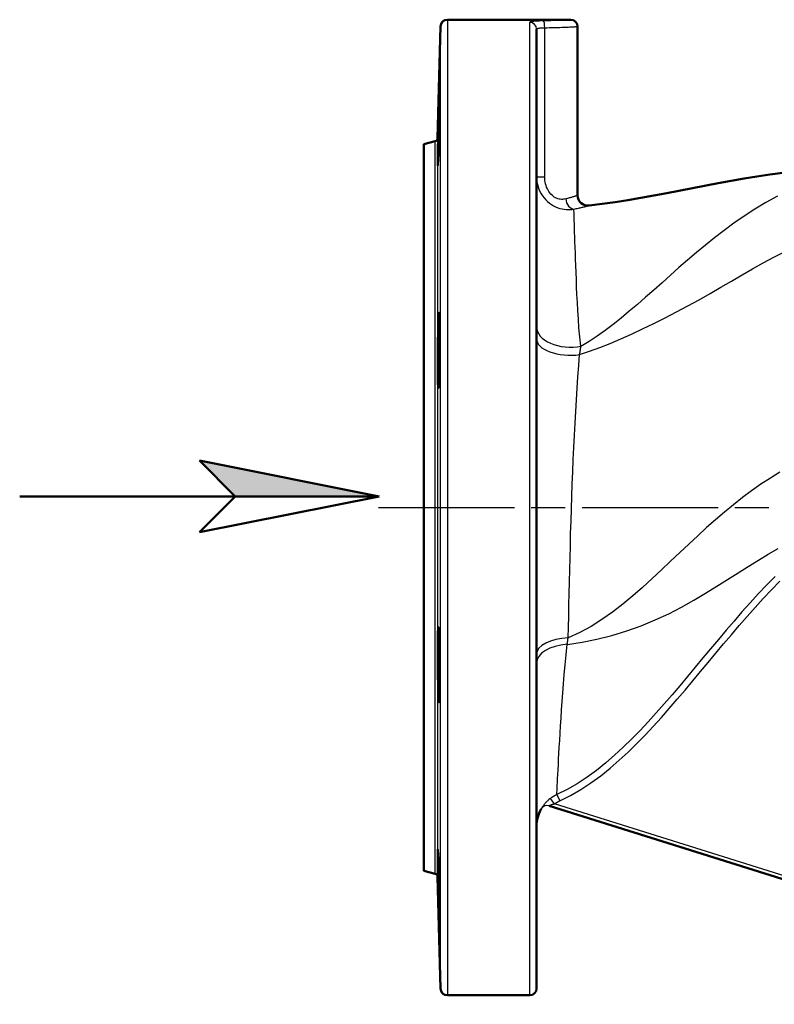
# Model space of a CAD drawing. Header units: millimetres. Extents: x 93 to 1233, y 366 to 1649.
# Tile 3 of 15: x 93 to 313, y 876 to 1164. Entities that reach past the tile are written whole.
import ezdxf

# ---------------------------------------------------------------- set-up
doc = ezdxf.new("R2010")
doc.units = ezdxf.units.MM
doc.header["$LTSCALE"] = 7
doc.linetypes.add('CHAIN', pattern=[0.3543, 0.2362, -0.0295, 0.0591, -0.0295])
for name, color, linetype, lineweight in [('Mittellinie(DIN)', 4, 'CHAIN', 25), ('Sichtbare Kanten(DIN)', 7, 'Continuous', 50), ('Sichtbare tangentiale Kanten(DIN)', 3, 'Continuous', 25)]:
    doc.layers.add(name, color=color, linetype=linetype, lineweight=lineweight)

# ---------------------------------------------------------------- blocks, each defined once
blk = doc.blocks.new('Richtungspfeil')
at = {"layer": 'Sichtbare Kanten(DIN)'}
blk.add_hatch(color=256, dxfattribs=at).paths.add_polyline_path([(10, 0), (0, 2), (2, 0)])
for p, q in [((10, 0), (0, 2)), ((0, 2), (2, 0)), ((10, 0), (0, 2)), ((0, 2), (2, 0)), ((-10, 0), (10, 0)), ((2, 0), (0, -2)), ((0, -2), (10, 0)), ((2, 0), (10, 0))]:
    blk.add_line(p, q, dxfattribs=at)

msp = doc.modelspace()

# ---------------------------------------------------------------- linework, layer by layer
at = {"layer": 'Mittellinie(DIN)', "linetype": 'CHAIN', "ltscale": 23.990969}
msp.add_line((197.48, 1021.22), (701.33, 1021.22), dxfattribs=at)
at = {"layer": 'Sichtbare Kanten(DIN)'}
for p, q in [((217.58, 1163.72), (253.63, 1163.72)), ((214.72, 1129.14), (215.58, 1161.78)), ((243.63, 1160.95), (243.63, 880.72)), ((255.63, 1161.72), (255.63, 1112.41)), ((210.7, 1127.32), (213.98, 1128.2)), ((210.7, 915.12), (210.7, 1127.32)), ((247.33, 934.07), (432.28, 876.09)), ((210.7, 915.12), (213.98, 914.24)), ((214.72, 913.31), (215.58, 880.67)), ((217.58, 878.72), (241.63, 878.72))]:
    msp.add_line(p, q, dxfattribs=at)
at = {"layer": 'Sichtbare Kanten(DIN)', "flags": 128}
for points in [[(215.03, 1126.97), (214.95, 1124.63), (214.88, 1122.76), (214.83, 1121.58), (214.78, 1121.1), (214.76, 1121.38), (214.75, 1122.37), (214.77, 1124.05), (214.81, 1126.31), (214.87, 1128.87), (214.93, 1131.75), (215.01, 1134.63), (215.08, 1137.26), (215.15, 1139.62), (215.22, 1141.45), (215.27, 1142.6), (215.31, 1143.08), (215.33, 1142.8), (215.33, 1141.81), (215.31, 1140.15), (215.28, 1137.9), (215.23, 1135.34), (215.17, 1132.52), (215.1, 1129.63), (215.03, 1126.97)], [(258.97, 1109.42), (262.77, 1109.89), (266.56, 1110.42), (270.34, 1111.02), (274.11, 1111.66), (277.88, 1112.34), (281.65, 1113.05), (289.17, 1114.51), (296.7, 1115.96), (300.46, 1116.65), (304.24, 1117.31), (308.02, 1117.93), (311.8, 1118.51), (315.6, 1119.03), (319.4, 1119.51)], [(215.03, 1056.64), (214.95, 1056.16), (214.88, 1056.43), (214.83, 1057.41), (214.78, 1059.08), (214.76, 1061.34), (214.75, 1063.91), (214.77, 1066.77), (214.81, 1069.67), (214.87, 1072.31), (214.93, 1074.68), (215.01, 1076.51), (215.08, 1077.66), (215.15, 1078.14), (215.22, 1077.85), (215.27, 1076.86), (215.31, 1075.18), (215.33, 1072.94), (215.33, 1070.39), (215.31, 1067.55), (215.28, 1064.66), (215.23, 1062.02), (215.17, 1059.68), (215.1, 1057.83), (215.03, 1056.64)], [(215.03, 965.57), (214.95, 967.22), (214.88, 969.47), (214.83, 972.05), (214.78, 974.89), (214.76, 977.8), (214.75, 980.44), (214.77, 982.81), (214.81, 984.66), (214.87, 985.82), (214.93, 986.3), (215.01, 986), (215.08, 985.01), (215.15, 983.32), (215.22, 981.08), (215.27, 978.53), (215.31, 975.68), (215.33, 972.79), (215.33, 970.16), (215.31, 967.81), (215.28, 965.97), (215.23, 964.79), (215.17, 964.31), (215.1, 964.58), (215.03, 965.57)], [(215.03, 907.1), (214.95, 909.91), (214.88, 912.83), (214.83, 915.49), (214.78, 917.84), (214.76, 919.7), (214.75, 920.87), (214.77, 921.35), (214.81, 921.06), (214.87, 920.07), (214.93, 918.37), (215.01, 916.13), (215.08, 913.56), (215.15, 910.7), (215.22, 907.83), (215.27, 905.21), (215.31, 902.85), (215.33, 901.01), (215.33, 899.85), (215.31, 899.37), (215.28, 899.65), (215.23, 900.63), (215.17, 902.28), (215.1, 904.52), (215.03, 907.1)]]:
    msp.add_lwpolyline(points, dxfattribs=at)
at = {"layer": 'Sichtbare Kanten(DIN)'}
for centre, radius, start, end in [((217.58, 1161.72), 2, 90, 178.5), ((253.63, 1161.72), 2, 0, 90), ((213.72, 1129.17), 1, 285, 358.5), ((258.63, 1112.41), 3, 180, 276.4116), ((253.63, 928.1), 10, 149.543, 180), ((246.73, 932.15), 2, 72.5976, 72.7772), ((213.72, 913.28), 1, 1.5, 75), ((217.58, 880.72), 2, 181.5, 270), ((241.63, 880.72), 2, 270, 0)]:
    msp.add_arc(centre, radius, start, end, dxfattribs=at)
at = {"layer": 'Sichtbare tangentiale Kanten(DIN)'}
for p, q in [((217.58, 1163.72), (217.58, 878.72)), ((241.63, 878.72), (241.63, 1162.94)), ((215.58, 880.67), (215.58, 1161.78)), ((246.03, 1117.84), (246.03, 1161.38)), ((213.98, 914.24), (213.98, 1128.2)), ((214.72, 1129.14), (214.72, 913.31)), ((243.63, 1117.84), (246.03, 1117.84)), ((248.86, 934.63), (247.67, 936.24)), ((249.57, 937.35), (250.38, 935.52)), ((245, 933.17), (245.01, 933.17)), ((410.82, 883.87), (248.86, 934.63))]:
    msp.add_line(p, q, dxfattribs=at)
at = {"layer": 'Sichtbare tangentiale Kanten(DIN)', "flags": 128}
for points in [[(245.63, 1163.38), (245.35, 1163.37), (245.08, 1163.37), (244.81, 1163.36), (244.54, 1163.35), (244.29, 1163.34), (244.04, 1163.33), (243.8, 1163.32), (243.57, 1163.31), (243.35, 1163.29), (243.14, 1163.28), (242.94, 1163.26), (242.75, 1163.24), (242.58, 1163.22), (242.42, 1163.2), (242.27, 1163.18), (242.14, 1163.16), (242.02, 1163.13), (241.92, 1163.11), (241.83, 1163.08), (241.76, 1163.06), (241.7, 1163.03), (241.66, 1163), (241.64, 1162.97), (241.63, 1162.94)], [(253.62, 1163.72), (253.61, 1163.72), (253.55, 1163.72), (253.47, 1163.71), (253.36, 1163.7), (253.21, 1163.69), (253.04, 1163.68), (252.83, 1163.67), (252.6, 1163.65), (252.34, 1163.64), (252.04, 1163.62), (251.72, 1163.6), (251.38, 1163.58), (251, 1163.56), (250.61, 1163.54), (250.19, 1163.52), (249.75, 1163.5), (249.29, 1163.48), (248.81, 1163.46), (248.31, 1163.44), (247.8, 1163.42), (247.27, 1163.41), (246.73, 1163.4), (246.18, 1163.39), (245.63, 1163.38)], [(243.63, 1160.95), (243.63, 1160.98), (243.65, 1161.01), (243.67, 1161.04), (243.71, 1161.07), (243.75, 1161.09), (243.8, 1161.12), (243.86, 1161.14), (243.94, 1161.17), (244.01, 1161.19), (244.1, 1161.21), (244.2, 1161.23), (244.3, 1161.25), (244.41, 1161.27), (244.53, 1161.28), (244.66, 1161.3), (244.79, 1161.31), (244.93, 1161.32), (245.08, 1161.34), (245.22, 1161.35), (245.38, 1161.36), (245.54, 1161.36), (245.7, 1161.37), (245.86, 1161.38), (246.03, 1161.38)], [(246.03, 1161.38), (246.69, 1161.39), (247.35, 1161.4), (248, 1161.41), (248.63, 1161.43), (249.24, 1161.45), (249.84, 1161.46), (250.42, 1161.48), (250.97, 1161.5), (251.5, 1161.52), (252, 1161.54), (252.48, 1161.56), (252.93, 1161.58), (253.34, 1161.6), (253.73, 1161.62), (254.08, 1161.64), (254.39, 1161.65), (254.67, 1161.67), (254.92, 1161.68), (255.13, 1161.69), (255.3, 1161.7), (255.44, 1161.71), (255.54, 1161.72), (255.6, 1161.72), (255.62, 1161.72)], [(243.63, 1117.84), (243.66, 1117.1), (243.74, 1116.36), (243.88, 1115.62), (244.07, 1114.9), (244.32, 1114.19), (244.62, 1113.51), (244.97, 1112.86), (245.37, 1112.23), (245.82, 1111.64), (246.31, 1111.09), (246.83, 1110.58), (247.39, 1110.12), (247.97, 1109.71), (248.58, 1109.35), (249.19, 1109.04), (249.82, 1108.79), (250.44, 1108.59), (251.07, 1108.44), (251.68, 1108.34), (252.28, 1108.28), (252.88, 1108.26), (253.45, 1108.27), (254.01, 1108.32), (254.54, 1108.39)], [(252.14, 1111.36), (251.84, 1111.29), (251.53, 1111.25), (251.21, 1111.22), (250.88, 1111.23), (250.54, 1111.26), (250.19, 1111.32), (249.85, 1111.41), (249.5, 1111.54), (249.15, 1111.71), (248.8, 1111.91), (248.46, 1112.16), (248.14, 1112.44), (247.82, 1112.76), (247.53, 1113.11), (247.26, 1113.49), (247, 1113.9), (246.78, 1114.34), (246.58, 1114.8), (246.42, 1115.28), (246.28, 1115.77), (246.17, 1116.28), (246.09, 1116.8), (246.05, 1117.32), (246.03, 1117.84)], [(255.63, 1112.4), (255.62, 1112.4), (255.6, 1112.39), (255.57, 1112.38), (255.53, 1112.37), (255.47, 1112.35), (255.4, 1112.33), (255.32, 1112.3), (255.22, 1112.27), (255.12, 1112.23), (255, 1112.19), (254.86, 1112.15), (254.72, 1112.11), (254.57, 1112.06), (254.4, 1112), (254.22, 1111.95), (254.03, 1111.89), (253.83, 1111.83), (253.62, 1111.77), (253.4, 1111.7), (253.16, 1111.64), (252.92, 1111.57), (252.67, 1111.5), (252.41, 1111.43), (252.14, 1111.36)], [(314.04, 1112.21), (310.65, 1110.34), (307.39, 1108.38), (304.27, 1106.34), (301.28, 1104.26), (298.4, 1102.14), (295.63, 1100), (292.94, 1097.85), (290.32, 1095.67), (287.75, 1093.48), (285.23, 1091.29), (282.74, 1089.09), (280.29, 1086.9), (277.86, 1084.74), (275.46, 1082.62), (273.09, 1080.54), (270.73, 1078.53), (268.38, 1076.58), (266.03, 1074.72), (263.69, 1072.95), (261.34, 1071.29), (258.98, 1069.73), (256.61, 1068.3)], [(254.54, 1108.39), (254.88, 1108.46), (255.21, 1108.53), (255.53, 1108.6), (255.84, 1108.67), (256.13, 1108.73), (256.42, 1108.8), (256.69, 1108.86), (256.94, 1108.92), (257.18, 1108.97), (257.41, 1109.03), (257.62, 1109.08), (257.81, 1109.13), (258, 1109.17), (258.16, 1109.22), (258.31, 1109.26), (258.45, 1109.29), (258.57, 1109.32), (258.67, 1109.35), (258.76, 1109.37), (258.83, 1109.39), (258.89, 1109.4), (258.93, 1109.41), (258.95, 1109.42), (258.96, 1109.42)], [(256.61, 1068.31), (256.24, 1071.08), (256.01, 1073.71), (255.84, 1076.26), (255.69, 1078.75), (255.56, 1081.14), (255.44, 1083.46), (255.34, 1085.7), (255.25, 1087.85), (255.17, 1089.91), (255.09, 1091.89), (255.02, 1093.77), (254.96, 1095.55), (254.9, 1097.23), (254.85, 1098.8), (254.8, 1100.27), (254.75, 1101.62), (254.71, 1102.87), (254.67, 1104), (254.64, 1105.02), (254.61, 1105.93), (254.59, 1106.72), (254.57, 1107.4), (254.55, 1107.95), (254.54, 1108.39)], [(256.2, 1065.88), (259.13, 1066.86), (262.11, 1067.96), (265.14, 1069.17), (268.24, 1070.48), (271.4, 1071.89), (274.62, 1073.39), (277.9, 1074.97), (281.21, 1076.62), (284.53, 1078.34), (287.84, 1080.1), (291.11, 1081.91), (294.33, 1083.73), (297.49, 1085.56), (300.61, 1087.38), (303.69, 1089.18), (306.76, 1090.95), (309.84, 1092.67), (312.93, 1094.33), (316.04, 1095.9)], [(256.2, 1065.88), (256.22, 1065.98), (256.24, 1066.09), (256.25, 1066.19), (256.27, 1066.29), (256.29, 1066.4), (256.31, 1066.5), (256.32, 1066.61), (256.34, 1066.71), (256.36, 1066.81), (256.38, 1066.91), (256.39, 1067.02), (256.41, 1067.12), (256.43, 1067.22), (256.45, 1067.32), (256.46, 1067.42), (256.48, 1067.52), (256.5, 1067.62), (256.51, 1067.72), (256.53, 1067.82), (256.55, 1067.91), (256.56, 1068.01), (256.58, 1068.11), (256.6, 1068.21), (256.61, 1068.3)], [(252.87, 983.14), (252.95, 986.27), (253.03, 989.49), (253.1, 992.78), (253.18, 996.14), (253.25, 999.55), (253.33, 1003.01), (253.41, 1006.52), (253.5, 1010.05), (253.59, 1013.62), (253.7, 1017.21), (253.81, 1020.81), (253.93, 1024.42), (254.06, 1028.03), (254.2, 1031.63), (254.35, 1035.21), (254.52, 1038.78), (254.69, 1042.32), (254.88, 1045.82), (255.07, 1049.3), (255.28, 1052.72), (255.5, 1056.1), (255.72, 1059.43), (255.96, 1062.69), (256.2, 1065.88)], [(314.73, 1031.5), (311.93, 1029.82), (309.17, 1028.02), (306.45, 1026.12), (303.77, 1024.13), (301.13, 1022.04), (298.51, 1019.88), (295.91, 1017.65), (293.32, 1015.35), (290.72, 1012.98), (288.11, 1010.55), (285.47, 1008.07), (282.8, 1005.54), (280.1, 1002.99), (277.36, 1000.44), (274.57, 997.9), (271.73, 995.39), (268.82, 992.96), (265.83, 990.64), (262.74, 988.46), (259.56, 986.46), (256.27, 984.68), (252.87, 983.14)], [(252.64, 981.24), (256.91, 981.92), (261.24, 982.78), (265.63, 983.84), (269.97, 985.15), (274.21, 986.66), (278.32, 988.36), (282.26, 990.19), (286, 992.14), (289.56, 994.15), (292.97, 996.18), (296.26, 998.2), (299.43, 1000.19), (302.5, 1002.13), (305.49, 1004.01), (308.43, 1005.82), (311.32, 1007.55), (314.17, 1009.21)], [(313.34, 1001.08), (310.84, 998.55), (308.39, 995.98), (305.99, 993.36), (303.64, 990.72), (301.32, 988.05), (299.02, 985.37), (296.74, 982.67), (294.48, 979.97), (292.24, 977.26), (289.99, 974.56), (287.74, 971.86), (285.48, 969.17), (283.21, 966.5), (280.91, 963.85), (278.6, 961.23), (276.26, 958.64), (273.87, 956.11), (271.45, 953.63), (268.97, 951.21), (266.44, 948.86), (263.84, 946.6), (261.15, 944.44), (258.38, 942.4), (255.53, 940.52), (252.59, 938.83), (249.57, 937.35)], [(250.38, 935.52), (253.53, 937.07), (256.58, 938.82), (259.53, 940.76), (262.37, 942.85), (265.12, 945.07), (267.78, 947.38), (270.35, 949.76), (272.87, 952.21), (275.32, 954.72), (277.73, 957.29), (280.09, 959.89), (282.42, 962.53), (284.72, 965.2), (287.01, 967.88), (289.27, 970.57), (291.53, 973.28), (293.77, 975.98), (296.02, 978.69), (298.28, 981.38), (300.54, 984.07), (302.83, 986.75), (305.14, 989.4), (307.48, 992.02), (309.85, 994.61), (312.27, 997.16), (314.74, 999.66)], [(249.57, 937.35), (249.58, 937.61), (249.6, 938), (249.62, 938.53), (249.65, 939.2), (249.69, 940.01), (249.74, 940.96), (249.79, 942.04), (249.85, 943.25), (249.92, 944.6), (249.99, 946.07), (250.08, 947.68), (250.17, 949.4), (250.27, 951.24), (250.38, 953.2), (250.51, 955.26), (250.64, 957.44), (250.78, 959.71), (250.94, 962.09), (251.11, 964.55), (251.29, 967.1), (251.49, 969.73), (251.71, 972.45), (251.96, 975.27), (252.24, 978.21), (252.57, 981.26)], [(252.57, 981.26), (252.58, 981.33), (252.6, 981.41), (252.61, 981.49), (252.62, 981.56), (252.63, 981.64), (252.64, 981.72), (252.65, 981.79), (252.67, 981.87), (252.68, 981.95), (252.69, 982.03), (252.7, 982.11), (252.72, 982.18), (252.73, 982.26), (252.74, 982.34), (252.75, 982.42), (252.76, 982.5), (252.78, 982.58), (252.79, 982.66), (252.8, 982.74), (252.81, 982.82), (252.83, 982.9), (252.84, 982.98), (252.85, 983.06), (252.87, 983.14)], [(247.67, 936.24), (247.46, 936.08), (247.26, 935.92), (247.06, 935.75), (246.88, 935.58), (246.69, 935.4), (246.52, 935.23), (246.35, 935.05), (246.19, 934.87), (246.04, 934.7), (245.9, 934.53), (245.77, 934.36), (245.65, 934.2), (245.54, 934.05), (245.45, 933.91), (245.36, 933.77), (245.28, 933.65), (245.21, 933.54), (245.15, 933.44), (245.11, 933.36), (245.07, 933.29), (245.04, 933.24), (245.02, 933.2), (245, 933.18), (245, 933.17)], [(249.57, 937.35), (249.48, 937.31), (249.4, 937.27), (249.32, 937.23), (249.24, 937.19), (249.15, 937.15), (249.07, 937.11), (248.99, 937.07), (248.91, 937.02), (248.83, 936.98), (248.75, 936.94), (248.67, 936.89), (248.59, 936.84), (248.51, 936.8), (248.43, 936.75), (248.35, 936.7), (248.27, 936.65), (248.19, 936.6), (248.12, 936.55), (248.04, 936.5), (247.97, 936.45), (247.89, 936.4), (247.81, 936.34), (247.74, 936.29), (247.67, 936.24)], [(248.86, 934.63), (248.92, 934.68), (248.98, 934.72), (249.04, 934.76), (249.1, 934.8), (249.16, 934.85), (249.22, 934.89), (249.28, 934.93), (249.34, 934.97), (249.41, 935.01), (249.47, 935.04), (249.53, 935.08), (249.6, 935.12), (249.66, 935.16), (249.72, 935.19), (249.79, 935.23), (249.85, 935.26), (249.92, 935.3), (249.98, 935.33), (250.05, 935.37), (250.11, 935.4), (250.18, 935.43), (250.25, 935.46), (250.31, 935.49), (250.38, 935.52)], [(247.33, 934.07), (247.33, 934.07), (247.33, 934.07), (247.34, 934.08), (247.35, 934.1), (247.37, 934.11), (247.4, 934.13), (247.43, 934.15), (247.46, 934.18), (247.5, 934.21), (247.55, 934.23), (247.6, 934.26), (247.66, 934.3), (247.72, 934.33), (247.79, 934.36), (247.87, 934.4), (247.96, 934.43), (248.05, 934.46), (248.15, 934.49), (248.25, 934.52), (248.36, 934.55), (248.48, 934.57), (248.6, 934.59), (248.73, 934.61), (248.86, 934.63)]]:
    msp.add_lwpolyline(points, dxfattribs=at)
at = {"layer": 'Sichtbare tangentiale Kanten(DIN)'}
for centre, major_axis, ratio, start_param, end_param in [((241.63, 1160.95), (2, 0), 0.994514, 0, 1.570796), ((245.63, 1161.38), (-0.03, 2), 0.19998, 4.709535, 6.211951), ((254.27, 1111.36), (0.61, -2.94), 0.701636, 4.567731, 6.122787), ((253.63, 1074.03), (-10, 0), 0.59991, 0, 1.873879), ((253.63, 1070.48), (-10, 0), 0.476521, 0, 1.830635), ((253.63, 978.32), (-10, 0), 0.482877, 4.788888, 6.283185), ((253.63, 975.67), (-10, 0), 0.562274, 4.8184, 6.283185), ((246.73, 932.16), (0.6, 1.91), 0.999965, 0, 1.344491)]:
    msp.add_ellipse(centre, major_axis=major_axis, ratio=ratio, start_param=start_param, end_param=end_param, dxfattribs=at)

# ---------------------------------------------------------------- block references
at = {"xscale": 5.25, "yscale": 5.25, "zscale": 5.25}
msp.add_blockref('Richtungspfeil', (145.11, 1024.48), dxfattribs=at)

doc.saveas('drawing.dxf')
